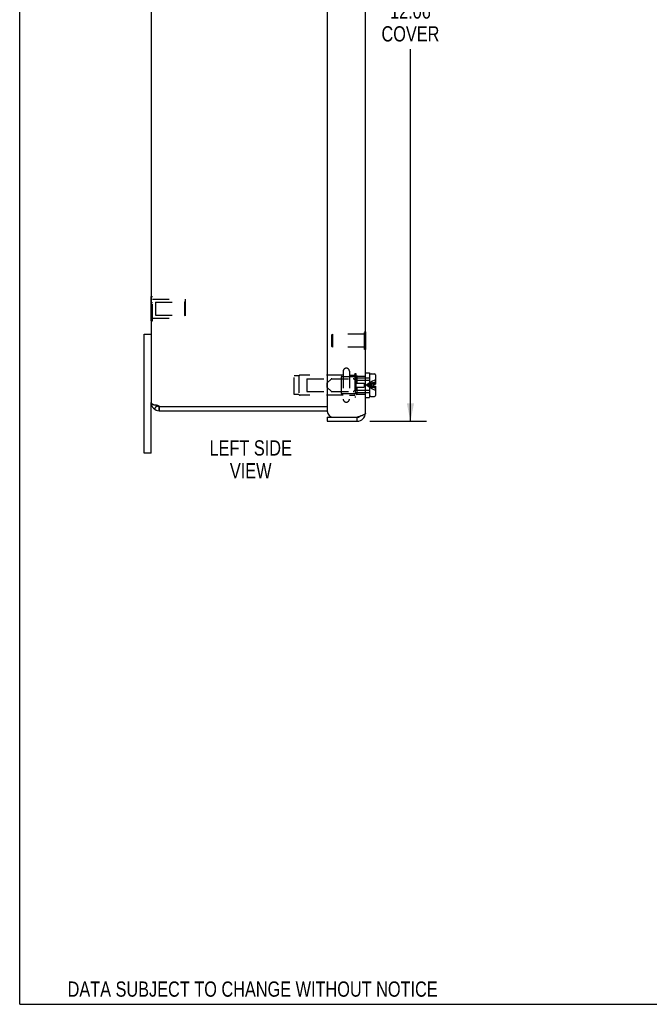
# Model space of a CAD drawing. Header units: inches. Extents: x 0 to 44.7, y 0 to 28.9.
# Tile 1 of 6: x 0 to 9.3, y 0 to 14.5. Entities that reach past the tile are written whole.
import ezdxf

# ---------------------------------------------------------------- set-up
doc = ezdxf.new("R2010")
doc.units = ezdxf.units.IN
doc.header["$LTSCALE"] = 2.460526
doc.header["$MEASUREMENT"] = 0
doc.linetypes.add('HIDDEN', pattern=[0.2, 0.1, -0.1])
doc.layers.get('0').update_dxf_attribs({"linetype": 'CONTINUOUS'})
for name, color, linetype in [('06___PRT_ALL_SURFS', 7, 'CONTINUOUS'), ('DEFAULT_2', 8, 'HIDDEN'), ('DIMENSIONS', 7, 'CONTINUOUS')]:
    doc.layers.add(name, color=color, linetype=linetype)
doc.styles.get("Standard").update_dxf_attribs({"font": 'txt', "width": 0.8})
doc.dimstyles.new('DIMSTYLE_2', dxfattribs={"dimtxt": 0.223684, "dimasz": 0.263158, "dimexe": 0.09, "dimexo": 0.07, "dimgap": 0.0425, "dimtad": 0, "dimtih": 1, "dimtoh": 1, "dimzin": 4, "dimdsep": 46, "dimtxsty": 'Standard', "dimblk": '_FILLED', "dimblk1": '_FILLED', "dimblk2": '_FILLED', "dimcen": 0.09, "dimadec": 0, "dimazin": 0, "dimtfac": 1, "dimtofl": 0, "dimtmove": 0, "dimatfit": 3, "dimldrblk": '_FILLED', "dimfxl": 0, "dimtolj": 1, "dimtzin": 4, "dimarcsym": 0})

# ---------------------------------------------------------------- blocks, each defined once
blk = doc.blocks.new('_FILLED')
at = {"color": 0, "linetype": 'ByBlock'}
blk.add_solid([(0, 0), (-1, 0.2), (-1, -0.2)], dxfattribs=at)
blk = doc.blocks.new('*D2')
at = {"layer": 'DIMENSIONS', "color": 2, "linetype": 'Continuous'}
for p, q in [((5.143, 20.633), (5.978, 20.633)), ((5.741, 20.633), (5.741, 14.825)), ((5.741, 8.57), (5.741, 14.042)), ((5.143, 8.57), (5.978, 8.57))]:
    blk.add_line(p, q, dxfattribs=at)
at = {"layer": 'DIMENSIONS', "color": 2, "linetype": 'Continuous', "xscale": 0.2631578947, "yscale": 0.2631578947, "zscale": 0.2631578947}
for p, rotation in [((5.741, 20.633), 90), ((5.741, 8.57), 270)]:
    blk.add_blockref('_FILLED', p, dxfattribs=dict(at, rotation=rotation))
at = {"layer": 'DIMENSIONS', "color": 2, "linetype": 'Continuous', "insert": (5.741, 14.713), "char_height": 0.2237, "width": 0.89474, "attachment_point": 2, "line_spacing_factor": 0.9}
blk.add_mtext('12.06\\PCOVER', dxfattribs=at)

msp = doc.modelspace()

# ---------------------------------------------------------------- linework, layer by layer
at = {"color": 7, "linetype": 'Continuous'}
for p, q in [((0, 0), (0, 28.9474)), ((1.827, 9.8514), (1.931, 9.8514)), ((5.084, 9.8832), (5.079, 9.8832)), ((5.084, 9.6272), (5.084, 9.8832)), ((5.084, 9.6272), (5.079, 9.6272)), ((5.079, 9.2824), (5.1415, 9.2824)), ((5.1415, 9.2824), (5.1415, 8.9204)), ((5.1615, 9.2684), (5.2145, 9.2684)), ((5.1415, 9.1744), (5.1465, 9.1744)), ((5.1465, 8.9494), (5.1465, 9.2534)), ((5.2295, 9.2534), (5.2295, 9.1179)), ((5.1415, 9.0284), (5.1465, 9.0284)), ((5.1965, 9.1179), (5.2295, 9.1179)), ((5.1965, 9.1179), (5.1965, 9.0849)), ((5.1965, 9.0849), (5.2295, 9.0849)), ((5.2295, 9.0849), (5.2295, 8.9494)), ((1.931, 8.1014), (1.931, 8.8464)), ((5.079, 8.9204), (5.1415, 8.9204)), ((5.1615, 8.9344), (5.2145, 8.9344)), ((1.9802, 8.7495), (2.0156, 8.798)), ((1.9805, 8.8104), (2.0064, 8.8104)), ((2.0545, 8.7864), (2.051, 8.7864)), ((2.051, 8.7264), (2.051, 8.7864)), ((2.0547, 8.7264), (2.0547, 8.7864)), ((4.519, 8.6302), (4.609, 8.6302)), ((4.519, 8.6302), (4.519, 8.5702)), ((4.959, 8.5702), (4.959, 8.6302)), ((1.931, 8.1014), (1.827, 8.1014)), ((0, 0), (44.7368, 0))]:
    msp.add_line(p, q, dxfattribs=at)
at = {"color": 3, "linetype": 'Continuous'}
for p, q in [((4.519, 20.4827), (4.519, 8.7202)), ((5.079, 8.6902), (5.079, 20.5127)), ((1.931, 20.3564), (1.931, 8.8464)), ((1.827, 8.1014), (1.827, 9.8514)), ((2.051, 8.7264), (4.519, 8.7264)), ((2.0545, 8.7864), (4.519, 8.7864)), ((4.519, 8.5702), (4.959, 8.5702)), ((4.609, 8.6302), (4.959, 8.6302)), ((4.9715, 8.6342), (4.959, 8.6302))]:
    msp.add_line(p, q, dxfattribs=at)
for points in [[(1.931, 8.8464), (1.931, 8.8457), (1.9311, 8.845), (1.9312, 8.8442), (1.9313, 8.8435), (1.9315, 8.8428), (1.9318, 8.8421), (1.932, 8.8414), (1.9324, 8.8406), (1.9327, 8.8399), (1.9331, 8.8392), (1.9336, 8.8385), (1.9341, 8.8378), (1.9346, 8.837), (1.9352, 8.8363), (1.9358, 8.8356), (1.9364, 8.8349), (1.9371, 8.8342), (1.9378, 8.8334), (1.9386, 8.8327), (1.9394, 8.832), (1.9403, 8.8313), (1.9412, 8.8306), (1.9421, 8.8298), (1.9431, 8.8291), (1.9441, 8.8284), (1.9451, 8.8277), (1.9462, 8.827), (1.9473, 8.8262), (1.9485, 8.8255), (1.9497, 8.8248), (1.9509, 8.8241), (1.9522, 8.8234), (1.9535, 8.8226), (1.9548, 8.8219), (1.9562, 8.8212), (1.9576, 8.8205), (1.959, 8.8198), (1.9605, 8.819), (1.962, 8.8183), (1.9635, 8.8176), (1.9651, 8.8169), (1.9667, 8.8162), (1.9683, 8.8154), (1.97, 8.8147), (1.9717, 8.814), (1.9734, 8.8133), (1.9751, 8.8126), (1.9769, 8.8118), (1.9787, 8.8111), (1.9805, 8.8104)], [(1.9805, 8.8104), (1.9818, 8.8106), (1.9831, 8.8108), (1.9844, 8.8109), (1.9857, 8.8111), (1.9871, 8.8112), (1.9885, 8.8113), (1.9898, 8.8113), (1.9912, 8.8114), (1.9926, 8.8114), (1.993, 8.8114)], [(1.993, 8.8114), (1.994, 8.8114), (1.9955, 8.8114), (1.9969, 8.8113), (1.9983, 8.8112), (1.9998, 8.8111), (2.0012, 8.811), (2.0027, 8.8109), (2.0042, 8.8107), (2.0056, 8.8105), (2.0071, 8.8103), (2.0086, 8.8101), (2.0101, 8.8098), (2.0115, 8.8095), (2.013, 8.8092), (2.0145, 8.8089), (2.016, 8.8085), (2.0175, 8.8081), (2.0189, 8.8077), (2.0204, 8.8073), (2.0218, 8.8069), (2.0233, 8.8064), (2.0247, 8.8059), (2.0262, 8.8054), (2.0276, 8.8049), (2.029, 8.8043), (2.0304, 8.8037), (2.0318, 8.8031), (2.0331, 8.8025), (2.0345, 8.8019), (2.0358, 8.8012), (2.0371, 8.8006), (2.0384, 8.7999), (2.0397, 8.7992), (2.0409, 8.7984), (2.0422, 8.7977), (2.0434, 8.7969), (2.0445, 8.7962), (2.0457, 8.7954), (2.0468, 8.7946), (2.0479, 8.7938), (2.049, 8.7929), (2.05, 8.7921), (2.051, 8.7912)], [(5.079, 8.6902), (5.0788, 8.6882), (5.0783, 8.6862), (5.0775, 8.6842), (5.0764, 8.6822), (5.0749, 8.6802), (5.0731, 8.6782), (5.071, 8.6762), (5.0686, 8.6742), (5.0659, 8.6722), (5.0629, 8.6702), (5.0596, 8.6682), (5.0561, 8.6662), (5.0523, 8.6642), (5.0482, 8.6622), (5.0439, 8.6602), (5.0393, 8.6582), (5.0345, 8.6562), (5.0295, 8.6542), (5.0244, 8.6522), (5.019, 8.6502), (5.0135, 8.6482), (5.0078, 8.6462), (5.002, 8.6442), (4.9961, 8.6422)], [(4.9961, 8.6422), (4.9901, 8.6402), (4.984, 8.6382), (4.9778, 8.6362), (4.9715, 8.6342)]]:
    msp.add_lwpolyline(points, dxfattribs=at)
at = {"color": 7, "linetype": 'Continuous'}
for centre, radius, start, end in [((5.1615, 9.2534), 0.015, 90, 180), ((5.2145, 9.2534), 0.015, 0, 90), ((5.1615, 8.9494), 0.015, 180, 270), ((5.2145, 8.9494), 0.015, 270, 360), ((2.051, 8.8464), 0.06, 216.87653, 270), ((4.959, 8.6902), 0.06, 270, 305.78067)]:
    msp.add_arc(centre, radius, start, end, dxfattribs=at)
at = {"color": 3, "linetype": 'Continuous'}
for centre, radius, start, end in [((2.051, 8.8464), 0.12, 180, 270), ((2.0084, 8.7564), 0.055, 33.05573, 39.30199), ((4.609, 8.7202), 0.09, 180, 270), ((4.959, 8.6902), 0.12, 270, 360)]:
    msp.add_arc(centre, radius, start, end, dxfattribs=at)
at = {"layer": '06___PRT_ALL_SURFS', "color": 7, "linetype": 'Continuous'}
for p, q in [((1.9306, 10.4065), (1.931, 10.4065)), ((1.9306, 10.0463), (1.9306, 10.4065)), ((1.9306, 10.3165), (1.931, 10.3165)), ((1.9306, 10.1363), (1.931, 10.1363)), ((1.9306, 10.0463), (1.931, 10.0463))]:
    msp.add_line(p, q, dxfattribs=at)
at = {"layer": '06___PRT_ALL_SURFS', "color": 8, "linetype": 'HIDDEN'}
for p, q in [((1.931, 10.4065), (1.9516, 10.4065)), ((1.931, 10.3165), (1.9516, 10.3165)), ((1.9516, 10.0463), (1.9516, 10.4065)), ((1.931, 10.1363), (1.9516, 10.1363)), ((1.931, 10.0463), (1.9516, 10.0463))]:
    msp.add_line(p, q, dxfattribs=at)
at = {"layer": 'DEFAULT_2', "color": 8, "linetype": 'HIDDEN'}
for p, q in [((1.9516, 10.3664), (2.4306, 10.3664)), ((1.9931, 10.3214), (2.4206, 10.3214)), ((1.9931, 10.3214), (1.9931, 10.1314)), ((2.4206, 10.3214), (2.4306, 10.3314)), ((2.4206, 10.3214), (2.4206, 10.1314)), ((2.4306, 10.3664), (2.4306, 10.0864)), ((1.9516, 10.0864), (2.4306, 10.0864)), ((1.9931, 10.1314), (2.4206, 10.1314)), ((2.4206, 10.1314), (2.4306, 10.1214)), ((4.584, 9.8392), (4.594, 9.8492)), ((5.066, 9.8492), (4.594, 9.8492)), ((4.594, 9.8492), (4.594, 9.6612)), ((5.079, 9.8832), (5.066, 9.8832)), ((5.066, 9.6272), (5.066, 9.8832)), ((4.584, 9.6712), (4.584, 9.8392)), ((4.584, 9.6712), (4.594, 9.6612)), ((5.066, 9.6612), (4.594, 9.6612)), ((5.079, 9.6272), (5.066, 9.6272)), ((4.7525, 9.3052), (4.7525, 8.8977)), ((4.845, 9.3052), (4.845, 8.8977)), ((4.923, 9.2714), (4.941, 9.2714)), ((4.923, 9.2714), (4.923, 8.9314)), ((4.941, 9.2714), (4.941, 8.9314)), ((4.1015, 9.2364), (4.0325, 9.2364)), ((4.0325, 8.9664), (4.0325, 9.2364)), ((4.1015, 9.2364), (4.1015, 8.9664)), ((4.7525, 9.2474), (4.1194, 9.2474)), ((4.221, 9.1964), (4.721, 9.1964)), ((4.221, 9.1964), (4.221, 9.0064)), ((4.5195, 9.1344), (4.5761, 9.191)), ((4.5195, 9.0684), (4.5195, 9.1344)), ((4.5867, 9.1954), (4.9003, 9.1954)), ((4.721, 9.2164), (4.721, 8.9864)), ((4.731, 9.2264), (4.941, 9.2264)), ((4.845, 9.2474), (4.913, 9.2474)), ((4.9231, 9.1788), (4.9109, 9.191)), ((4.9315, 9.2219), (4.954, 9.2444)), ((4.9315, 9.1314), (4.9315, 9.2219)), ((4.9315, 9.2114), (5.1415, 9.2114)), ((4.9315, 9.1314), (5.0615, 9.1314)), ((4.9337, 9.1744), (5.1415, 9.1744)), ((4.954, 9.2444), (4.954, 9.1314)), ((4.954, 9.2314), (5.079, 9.2314)), ((5.0615, 9.1314), (5.0615, 9.0714)), ((4.221, 9.0064), (4.721, 9.0064)), ((4.5195, 9.0684), (4.5761, 9.0118)), ((4.5867, 9.0074), (4.9003, 9.0074)), ((4.731, 8.9764), (4.941, 8.9764)), ((4.9231, 9.024), (4.9109, 9.0118)), ((4.9315, 9.0714), (5.0615, 9.0714)), ((4.9315, 8.9809), (4.9315, 9.0714)), ((4.9315, 8.9914), (5.1415, 8.9914)), ((4.9315, 8.9809), (4.954, 8.9584)), ((4.9337, 9.0284), (5.1415, 9.0284)), ((4.954, 9.0714), (4.954, 8.9584)), ((5.161, 9.1108), (5.1435, 9.1086)), ((5.161, 9.092), (5.1435, 9.0942)), ((4.1015, 8.9664), (4.0325, 8.9664)), ((4.7525, 8.9554), (4.1194, 8.9554)), ((4.845, 8.9554), (4.913, 8.9554)), ((4.923, 8.9314), (4.941, 8.9314)), ((4.954, 8.9714), (5.079, 8.9714))]:
    msp.add_line(p, q, dxfattribs=at)
for points in [[(5.2295, 9.1484), (5.2057, 9.1421), (5.1824, 9.1352), (5.1593, 9.1276), (5.1367, 9.1195), (5.1144, 9.1108), (5.0925, 9.1014)], [(5.1593, 9.1461), (5.1367, 9.1322), (5.1144, 9.1173), (5.0925, 9.1014)], [(5.2295, 9.1814), (5.2057, 9.1707), (5.1824, 9.1589), (5.1593, 9.1461)], [(5.2295, 9.1291), (5.2057, 9.1254), (5.1824, 9.1213), (5.1593, 9.1168)], [(5.1593, 9.1168), (5.1367, 9.1121), (5.1144, 9.1069), (5.0925, 9.1014)], [(5.1435, 9.1086), (5.1263, 9.1064), (5.1093, 9.1039), (5.0925, 9.1014)], [(5.1435, 9.0942), (5.1263, 9.0965), (5.1093, 9.0989), (5.0925, 9.1014)], [(5.1593, 9.086), (5.1367, 9.0908), (5.1144, 9.0959), (5.0925, 9.1014)], [(5.2295, 9.0544), (5.2057, 9.0607), (5.1824, 9.0676), (5.1593, 9.0752), (5.1367, 9.0833), (5.1144, 9.0921), (5.0925, 9.1014)], [(5.1593, 9.0568), (5.1367, 9.0706), (5.1144, 9.0855), (5.0925, 9.1014)], [(5.2295, 9.0737), (5.2057, 9.0775), (5.1824, 9.0815), (5.1593, 9.086)], [(5.2295, 9.0214), (5.2057, 9.0322), (5.1824, 9.0439), (5.1593, 9.0568)], [(5.1965, 9.1148), (5.1786, 9.1128), (5.161, 9.1108)], [(5.1965, 9.0881), (5.1786, 9.09), (5.161, 9.092)]]:
    msp.add_lwpolyline(points, dxfattribs=at)
for centre, radius, start, end in [((4.7988, 9.3052), 0.0462, 0, 180), ((4.1194, 9.2274), 0.02, 90, 153.25632), ((4.5867, 9.1804), 0.015, 90, 135), ((4.731, 9.2164), 0.01, 90, 180.00004), ((4.9003, 9.1804), 0.015, 45.00006, 90), ((4.913, 9.2574), 0.01, 270, 359.99996), ((4.9337, 9.1894), 0.015, 225.00006, 270), ((4.5867, 9.0224), 0.015, 225, 270), ((4.731, 8.9864), 0.01, 179.99996, 270), ((4.9003, 9.0224), 0.015, 270, 314.99994), ((4.9337, 9.0134), 0.015, 90, 134.99994), ((4.1194, 8.9754), 0.02, 206.74368, 270), ((4.7988, 8.8977), 0.0462, 180, 360), ((4.913, 8.9454), 0.01, 0.00004, 90)]:
    msp.add_arc(centre, radius, start, end, dxfattribs=at)

# ---------------------------------------------------------------- texts
at = {"layer": 'DIMENSIONS', "color": 2, "linetype": 'Continuous', "attachment_point": 2, "line_spacing_factor": 0.9}
for s, insert, char_height, width in [('LEFT SIDE\\PVIEW', (3.3939, 8.2905), 0.22368, 1.610526), ('DATA SUBJECT TO CHANGE WITHOUT NOTICE', (3.4224, 0.3354), 0.223684, 6.621053)]:
    msp.add_mtext(s, dxfattribs=dict(at, insert=insert, char_height=char_height, width=width))

# ---------------------------------------------------------------- dimensions: what is measured, and where the dimension line sits
at = {"layer": 'DIMENSIONS', "color": 2, "linetype": 'Continuous'}
dim = msp.add_linear_dim(base=(5.7415, 8.5702), p1=(5.0732, 20.6327), p2=(5.0732, 8.5702), angle=270, text='<>\\PCOVER', dimstyle='DIMSTYLE_2', dxfattribs=at)
dim.commit()
dim.dimension.update_dxf_attribs({"geometry": '*D2', "text_midpoint": (5.7415, 14.4336), "dimtype": 160})

doc.saveas('drawing.dxf')
